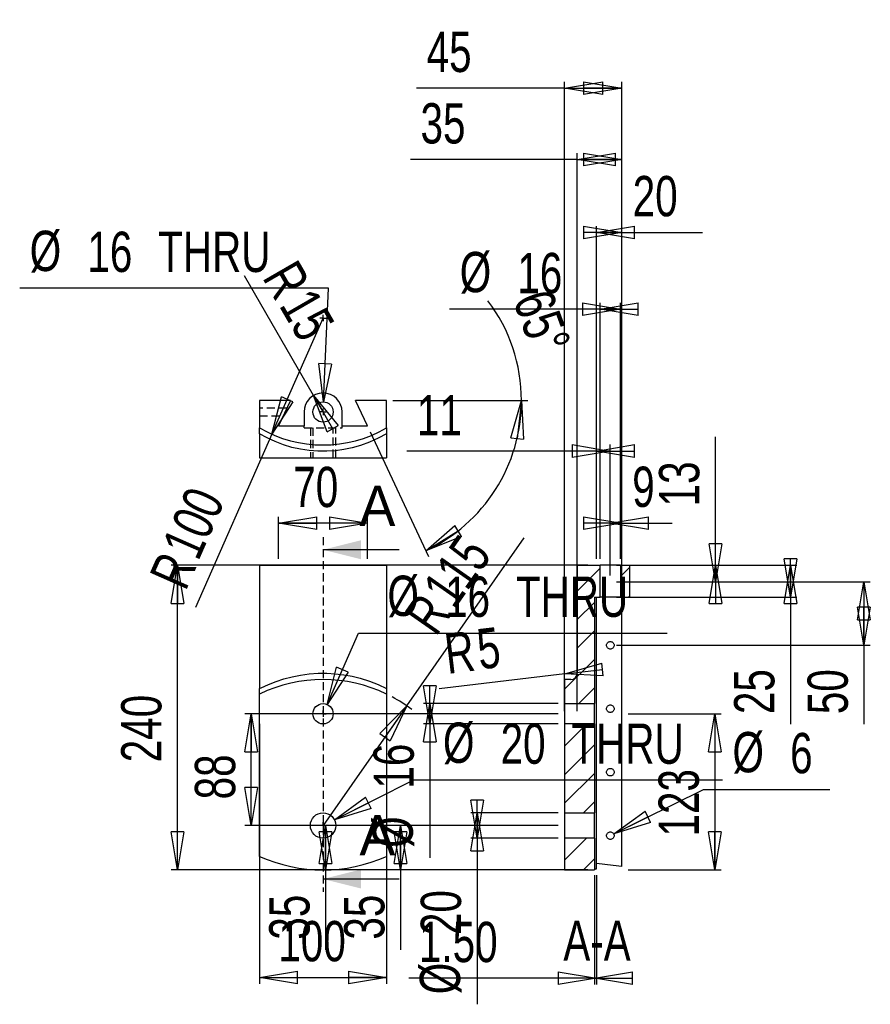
# Model space of a CAD drawing. Extents: x 26 to 160, y 7 to 162.
import ezdxf

# ---------------------------------------------------------------- set-up
doc = ezdxf.new("R2010")
doc.units = 0
doc.header["$PDSIZE"] = -1
doc.linetypes.add('HIDDEN', pattern=[1.905, 1.27, -0.635])
doc.layers.get('0').update_dxf_attribs({"linetype": 'CONTINUOUS'})
doc.layers.get('DEFPOINTS').update_dxf_attribs({"linetype": 'CONTINUOUS'})
doc.styles.add('SLDTEXTSTYLE0', font='txt', dxfattribs={"width": 0.75})
doc.dimstyles.new('SLDDIMSTYLE0', dxfattribs={"dimtxt": 6.35, "dimasz": 6, "dimexe": 1, "dimexo": 0.0625, "dimgap": 1.5875, "dimtad": 2, "dimlfac": 5, "dimzin": 12, "dimtxsty": 'STANDARD', "dimblk1": 'CLOSED', "dimblk2": 'CLOSED', "dimsah": 1, "dimcen": 0.09, "dimclrd": 7, "dimclre": 7, "dimclrt": 7, "dimazin": 3, "dimtfac": 1, "dimtdec": 4, "dimtofl": 0, "dimtmove": 0, "dimatfit": 3, "dimtolj": 1, "dimtzin": 12})
doc.dimstyles.new('SLDDIMSTYLE1', dxfattribs={"dimtxt": 6.35, "dimasz": 6, "dimexe": 1, "dimexo": 0.0625, "dimgap": 1.5875, "dimtad": 2, "dimlfac": 5, "dimzin": 12, "dimtxsty": 'STANDARD', "dimblk1": 'CLOSED', "dimblk2": 'CLOSED', "dimsah": 1, "dimcen": 0.09, "dimclrd": 7, "dimclre": 7, "dimclrt": 7, "dimazin": 3, "dimtfac": 1, "dimtdec": 4, "dimtofl": 0, "dimtmove": 0, "dimatfit": 3, "dimtolj": 1, "dimtzin": 12})
doc.dimstyles.new('SLDDIMSTYLE2', dxfattribs={"dimtxt": 6.35, "dimasz": 6, "dimexe": 1, "dimexo": 0.0625, "dimgap": 1.5875, "dimtad": 2, "dimlfac": 5, "dimzin": 12, "dimtxsty": 'STANDARD', "dimblk1": 'CLOSED', "dimblk2": 'CLOSED', "dimsah": 1, "dimcen": 0.09, "dimclrd": 7, "dimclre": 7, "dimclrt": 7, "dimazin": 3, "dimtfac": 1, "dimtdec": 4, "dimtofl": 0, "dimtmove": 0, "dimatfit": 3, "dimtolj": 1, "dimtzin": 12})
doc.dimstyles.new('SLDDIMSTYLE3', dxfattribs={"dimtxt": 6.35, "dimasz": 6, "dimexe": 1, "dimexo": 0.0625, "dimgap": 1.5875, "dimtad": 2, "dimlfac": 5, "dimzin": 12, "dimtxsty": 'STANDARD', "dimblk1": 'CLOSED', "dimblk2": 'CLOSED', "dimsah": 1, "dimcen": 0.09, "dimclrd": 7, "dimclre": 7, "dimclrt": 7, "dimazin": 3, "dimtfac": 1, "dimtdec": 4, "dimtofl": 0, "dimtmove": 0, "dimatfit": 3, "dimtolj": 1, "dimtzin": 12})
doc.dimstyles.new('SLDDIMSTYLE4', dxfattribs={"dimtxt": 6.35, "dimasz": 6, "dimexe": 1, "dimexo": 0.0625, "dimgap": 1.5875, "dimtad": 2, "dimlfac": 5, "dimzin": 4, "dimtxsty": 'STANDARD', "dimblk1": 'CLOSED', "dimblk2": 'CLOSED', "dimsah": 1, "dimcen": 0.09, "dimclrd": 7, "dimclre": 7, "dimclrt": 7, "dimazin": 3, "dimtfac": 1, "dimtdec": 4, "dimtofl": 0, "dimtmove": 0, "dimatfit": 3, "dimtolj": 1, "dimtzin": 12})
doc.dimstyles.new('SLDDIMSTYLE5', dxfattribs={"dimtxt": 6.35, "dimasz": 6, "dimexe": 1, "dimexo": 0.0625, "dimgap": 1.5875, "dimtad": 2, "dimlfac": 5, "dimzin": 12, "dimtxsty": 'STANDARD', "dimblk1": 'CLOSED', "dimblk2": 'CLOSED', "dimsah": 1, "dimcen": 0.09, "dimclrd": 7, "dimclre": 7, "dimclrt": 7, "dimazin": 3, "dimtfac": 1, "dimtdec": 4, "dimtofl": 0, "dimtmove": 0, "dimatfit": 3, "dimtolj": 1, "dimtzin": 12})
doc.dimstyles.new('SLDDIMSTYLE6', dxfattribs={"dimtxt": 6.35, "dimasz": 6, "dimexe": 1, "dimexo": 0.0625, "dimgap": 1.5875, "dimtad": 2, "dimlfac": 5, "dimzin": 12, "dimtxsty": 'STANDARD', "dimblk1": 'CLOSED', "dimblk2": 'CLOSED', "dimsah": 1, "dimcen": 0.09, "dimclrd": 7, "dimclre": 7, "dimclrt": 7, "dimazin": 3, "dimtfac": 1, "dimtdec": 4, "dimtofl": 0, "dimtmove": 0, "dimatfit": 3, "dimtolj": 1, "dimtzin": 12})

# ---------------------------------------------------------------- blocks, each defined once
blk = doc.blocks.new('_CLOSED')
at = {"color": 0, "linetype": 'BYBLOCK'}
for p, q in [((-1, 0.166667), (0, 0)), ((-1, 0.166667), (-1, -0.166667)), ((0, 0), (-1, -0.166667)), ((0, 0), (-1, 0))]:
    blk.add_line(p, q, dxfattribs=at)
blk = doc.blocks.new('*D0')
at = {"color": 7, "linetype": 'CONTINUOUS'}
for p, q in [((64.25, 51.5), (64.25, 10.56)), ((84.25, 51.5), (84.25, 10.56)), ((64.25, 11.56), (84.25, 11.56))]:
    blk.add_line(p, q, dxfattribs=at)
at = {"layer": 'DEFPOINTS', "color": 7}
for p in [(64.25, 52.5), (84.25, 52.5)]:
    blk.add_point(p, dxfattribs=at)
at = {"xscale": 6, "yscale": 6}
for p, rotation in [((64.25, 11.56), 180), ((84.25, 11.56), 360)]:
    blk.add_blockref('_CLOSED', p, dxfattribs=dict(at, rotation=rotation))
at = {"color": 7, "insert": (67.21, 14.01), "char_height": 6.35, "attachment_point": 7, "style": 'SLDTEXTSTYLE0'}
blk.add_mtext('100', dxfattribs=at)
blk = doc.blocks.new('*D2')
at = {"color": 7, "linetype": 'CONTINUOUS'}
for q in [(105.95, 80.81), (74.25, 35.5)]:
    blk.add_line((87.43, 54.35), q, dxfattribs=at)
blk.add_arc((74.25, 35.5), 23, 52.5378, 61.739, dxfattribs=at)
at = {"layer": 'DEFPOINTS', "color": 7}
for p in [(87.43, 54.35), (74.25, 35.5)]:
    blk.add_point(p, dxfattribs=at)
at = {"xscale": 6, "yscale": 6, "rotation": 55.0273081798}
blk.add_blockref('_CLOSED', (87.43, 54.35), dxfattribs=at)
at = {"color": 7, "char_height": 6.35, "attachment_point": 7, "rotation": 55.0273, "style": 'SLDTEXTSTYLE0'}
for s, insert in [('115', (94.98, 69.36)), ('R', (92.04, 65.15))]:
    blk.add_mtext(s, dxfattribs=dict(at, insert=insert))
blk = doc.blocks.new('*D3')
at = {"color": 7, "linetype": 'CONTINUOUS'}
for p, q in [((67.25, 77.5), (67.25, 84.13)), ((81.25, 77.5), (81.25, 84.13)), ((81.25, 83.13), (67.25, 83.13))]:
    blk.add_line(p, q, dxfattribs=at)
at = {"layer": 'DEFPOINTS', "color": 7}
for p in [(67.25, 76.5), (81.25, 76.5)]:
    blk.add_point(p, dxfattribs=at)
at = {"xscale": 6, "yscale": 6}
for p, rotation in [((67.25, 83.13), 180), ((81.25, 83.13), 360)]:
    blk.add_blockref('_CLOSED', p, dxfattribs=dict(at, rotation=rotation))
at = {"color": 7, "insert": (69.56, 85.58), "char_height": 6.35, "attachment_point": 7, "style": 'SLDTEXTSTYLE0'}
blk.add_mtext('70', dxfattribs=at)
blk = doc.blocks.new('*D4')
at = {"color": 7, "linetype": 'CONTINUOUS'}
for p, q in [((74.89, 54.57), (79.82, 65.83)), ((79.82, 65.83), (128.46, 65.83))]:
    blk.add_line(p, q, dxfattribs=at)
at = {"layer": 'DEFPOINTS', "color": 7}
for p in [(74.89, 54.57), (73.61, 51.63)]:
    blk.add_point(p, dxfattribs=at)
at = {"xscale": 6, "yscale": 6, "rotation": 246.3848292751}
blk.add_blockref('_CLOSED', (74.89, 54.57), dxfattribs=at)
at = {"color": 7, "char_height": 6.35, "attachment_point": 7, "style": 'SLDTEXTSTYLE0'}
for s, insert in [('%%c', (84.4, 68.28)), ('16', (93.48, 68.28)), (' THRU', (102.87, 68.28))]:
    blk.add_mtext(s, dxfattribs=dict(at, insert=insert))
blk = doc.blocks.new('*D5')
at = {"color": 7, "linetype": 'CONTINUOUS'}
for p, q in [((76.04, 36.4), (88.56, 42.68)), ((88.56, 42.68), (137.21, 42.68))]:
    blk.add_line(p, q, dxfattribs=at)
at = {"layer": 'DEFPOINTS', "color": 7}
for p in [(76.04, 36.4), (72.46, 34.6)]:
    blk.add_point(p, dxfattribs=at)
at = {"xscale": 6, "yscale": 6, "rotation": 206.6546470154}
blk.add_blockref('_CLOSED', (76.04, 36.4), dxfattribs=at)
at = {"color": 7, "char_height": 6.35, "attachment_point": 7, "style": 'SLDTEXTSTYLE0'}
for s, insert in [('%%c', (93.15, 45.13)), ('20', (102.23, 45.13)), (' THRU', (111.62, 45.13))]:
    blk.add_mtext(s, dxfattribs=dict(at, insert=insert))
blk = doc.blocks.new('SW_CENTERMARK0')
at = {"color": 7, "linetype": 'CONTINUOUS'}
for q in [(73.75, 53.1), (74.25, 53.6), (74.25, 52.6), (74.75, 53.1)]:
    blk.add_line((74.25, 53.1), q, dxfattribs=at)
blk = doc.blocks.new('SW_CENTERMARK1')
at = {"color": 7, "linetype": 'CONTINUOUS'}
for q in [(74.25, 36), (73.75, 35.5), (74.25, 35), (74.75, 35.5)]:
    blk.add_line((74.25, 35.5), q, dxfattribs=at)
blk = doc.blocks.new('*D8')
at = {"color": 7, "linetype": 'CONTINUOUS'}
for q in [(74.25, 115.46), (54.15, 69.87)]:
    blk.add_line((66.18, 97.16), q, dxfattribs=at)
at = {"layer": 'DEFPOINTS', "color": 7}
for p in [(74.25, 115.46), (66.18, 97.16)]:
    blk.add_point(p, dxfattribs=at)
at = {"xscale": 6, "yscale": 6, "rotation": 246.208588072}
blk.add_blockref('_CLOSED', (66.18, 97.16), dxfattribs=at)
at = {"color": 7, "char_height": 6.35, "attachment_point": 7, "rotation": 66.2086, "style": 'SLDTEXTSTYLE0'}
for s, insert in [('100', (54.66, 77)), ('R', (52.59, 72.3))]:
    blk.add_mtext(s, dxfattribs=dict(at, insert=insert))
blk = doc.blocks.new('*D9')
at = {"color": 7, "linetype": 'CONTINUOUS'}
for p, q in [((85.25, 102.46), (106.51, 102.46)), ((81.67, 97.55), (90.85, 77.87))]:
    blk.add_line(p, q, dxfattribs=at)
for start, end in [(0, 37.0361), (295, 0)]:
    blk.add_arc((79.38, 102.46), 26.13, start, end, dxfattribs=at)
at = {"layer": 'DEFPOINTS', "color": 7}
for p in [(64.25, 102.46), (79.38, 102.46), (84.25, 102.46), (81.25, 98.46)]:
    blk.add_point(p, dxfattribs=at)
at = {"xscale": 6, "yscale": 6}
for p, rotation in [((105.51, 102.46), 83.5334327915), ((90.43, 78.78), 211.4665672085)]:
    blk.add_blockref('_CLOSED', p, dxfattribs=dict(at, rotation=rotation))
at = {"color": 7, "insert": (104.04, 118.26), "char_height": 6.35, "attachment_point": 7, "rotation": 290.0691, "style": 'SLDTEXTSTYLE0'}
blk.add_mtext('65%%d', dxfattribs=at)
blk = doc.blocks.new('*D10')
at = {"color": 7, "linetype": 'CONTINUOUS'}
for q in [(61.86, 122.11), (74.25, 100.66)]:
    blk.add_line((72.75, 103.25), q, dxfattribs=at)
at = {"layer": 'DEFPOINTS', "color": 7}
for p in [(72.75, 103.25), (74.25, 100.66)]:
    blk.add_point(p, dxfattribs=at)
at = {"xscale": 6, "yscale": 6, "rotation": 120}
blk.add_blockref('_CLOSED', (72.75, 103.25), dxfattribs=at)
at = {"color": 7, "char_height": 6.35, "attachment_point": 7, "rotation": 300, "style": 'SLDTEXTSTYLE0'}
for s, insert in [('R', (64.59, 121.86)), ('15', (67.16, 117.41))]:
    blk.add_mtext(s, dxfattribs=dict(at, insert=insert))
blk = doc.blocks.new('*D11')
at = {"color": 7, "linetype": 'CONTINUOUS'}
for p, q in [((75.1, 120.18), (26.46, 120.18)), ((74.32, 102.26), (75.1, 120.18))]:
    blk.add_line(p, q, dxfattribs=at)
at = {"layer": 'DEFPOINTS', "color": 7}
for p in [(74.32, 102.26), (74.18, 99.06)]:
    blk.add_point(p, dxfattribs=at)
at = {"xscale": 6, "yscale": 6, "rotation": 267.5041570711}
blk.add_blockref('_CLOSED', (74.32, 102.26), dxfattribs=at)
at = {"color": 7, "char_height": 6.35, "attachment_point": 7, "style": 'SLDTEXTSTYLE0'}
for s, insert in [('%%c', (28.04, 122.63)), ('16', (37.12, 122.63)), (' THRU', (46.51, 122.63))]:
    blk.add_mtext(s, dxfattribs=dict(at, insert=insert))
blk = doc.blocks.new('SW_CENTERMARK2')
at = {"color": 7, "linetype": 'CONTINUOUS'}
for q in [(73.75, 115.46), (74.25, 115.96), (74.25, 114.96), (74.75, 115.46)]:
    blk.add_line((74.25, 115.46), q, dxfattribs=at)
blk = doc.blocks.new('SW_CENTERMARK3')
at = {"color": 7, "linetype": 'CONTINUOUS'}
for q in [(74.25, 101.16), (73.75, 100.66), (74.25, 100.16), (74.75, 100.66)]:
    blk.add_line((74.25, 100.66), q, dxfattribs=at)
blk = doc.blocks.new('*D14')
at = {"color": 7, "linetype": 'CONTINUOUS'}
for p, q in [((114.31, 53.5), (114.31, 141.43)), ((121.31, 53.5), (121.31, 141.43)), ((114.31, 140.43), (88.03, 140.43)), ((114.31, 140.43), (121.31, 140.43))]:
    blk.add_line(p, q, dxfattribs=at)
at = {"layer": 'DEFPOINTS', "color": 7}
for p in [(114.31, 52.5), (121.31, 52.5)]:
    blk.add_point(p, dxfattribs=at)
at = {"xscale": 6, "yscale": 6}
for p, rotation in [((114.31, 140.43), 180), ((121.31, 140.43), 360)]:
    blk.add_blockref('_CLOSED', p, dxfattribs=dict(at, rotation=rotation))
at = {"color": 7, "insert": (89.61, 142.88), "char_height": 6.35, "attachment_point": 7, "style": 'SLDTEXTSTYLE0'}
blk.add_mtext('35', dxfattribs=at)
blk = doc.blocks.new('*D15')
at = {"color": 7, "linetype": 'CONTINUOUS'}
for p, q in [((115.99, 76.5), (50.33, 76.5)), ((51.33, 28.5), (51.33, 76.5)), ((115.99, 28.5), (50.33, 28.5))]:
    blk.add_line(p, q, dxfattribs=at)
at = {"layer": 'DEFPOINTS', "color": 7}
for p in [(116.99, 76.5), (116.99, 28.5)]:
    blk.add_point(p, dxfattribs=at)
at = {"xscale": 6, "yscale": 6}
for p, rotation in [((51.33, 76.5), 90), ((51.33, 28.5), 270)]:
    blk.add_blockref('_CLOSED', p, dxfattribs=dict(at, rotation=rotation))
at = {"color": 7, "insert": (48.88, 45.46), "char_height": 6.35, "attachment_point": 7, "rotation": 90, "style": 'SLDTEXTSTYLE0'}
blk.add_mtext('240', dxfattribs=at)
blk = doc.blocks.new('*D16')
at = {"color": 7, "linetype": 'CONTINUOUS'}
for p, q in [((122.31, 53.1), (137, 53.1)), ((136, 53.1), (136, 28.5)), ((122.31, 28.5), (137, 28.5))]:
    blk.add_line(p, q, dxfattribs=at)
at = {"layer": 'DEFPOINTS', "color": 7}
for p in [(121.31, 53.1), (121.31, 28.5)]:
    blk.add_point(p, dxfattribs=at)
at = {"xscale": 6, "yscale": 6}
for p, rotation in [((136, 53.1), 90), ((136, 28.5), 270)]:
    blk.add_blockref('_CLOSED', p, dxfattribs=dict(at, rotation=rotation))
at = {"color": 7, "insert": (133.55, 33.76), "char_height": 6.35, "attachment_point": 7, "rotation": 90, "style": 'SLDTEXTSTYLE0'}
blk.add_mtext('123', dxfattribs=at)
blk = doc.blocks.new('*D17')
at = {"color": 7, "linetype": 'CONTINUOUS'}
for p, q in [((112.31, 53.5), (112.31, 152.69)), ((121.31, 53.5), (121.31, 152.69)), ((112.31, 151.69), (88.99, 151.69)), ((112.31, 151.69), (121.31, 151.69))]:
    blk.add_line(p, q, dxfattribs=at)
at = {"layer": 'DEFPOINTS', "color": 7}
for p in [(112.31, 52.5), (121.31, 52.5)]:
    blk.add_point(p, dxfattribs=at)
at = {"xscale": 6, "yscale": 6}
for p, rotation in [((112.31, 151.69), 180), ((121.31, 151.69), 360)]:
    blk.add_blockref('_CLOSED', p, dxfattribs=dict(at, rotation=rotation))
at = {"color": 7, "insert": (90.57, 154.14), "char_height": 6.35, "attachment_point": 7, "style": 'SLDTEXTSTYLE0'}
blk.add_mtext('45', dxfattribs=at)
blk = doc.blocks.new('*D18')
at = {"color": 7, "linetype": 'CONTINUOUS'}
for p, q in [((111.31, 35.5), (73.66, 35.5)), ((74.66, 35.5), (74.66, 28.5)), ((111.31, 28.5), (73.66, 28.5)), ((74.66, 28.5), (74.66, 15.92))]:
    blk.add_line(p, q, dxfattribs=at)
at = {"layer": 'DEFPOINTS', "color": 7}
for p in [(112.31, 35.5), (112.31, 28.5)]:
    blk.add_point(p, dxfattribs=at)
at = {"xscale": 6, "yscale": 6}
for p, rotation in [((74.66, 35.5), 90), ((74.66, 28.5), 270)]:
    blk.add_blockref('_CLOSED', p, dxfattribs=dict(at, rotation=rotation))
at = {"color": 7, "insert": (72.21, 17.51), "char_height": 6.35, "attachment_point": 7, "rotation": 90, "style": 'SLDTEXTSTYLE0'}
blk.add_mtext('35', dxfattribs=at)
blk = doc.blocks.new('*D19')
at = {"color": 7, "linetype": 'CONTINUOUS'}
for p, q in [((117.31, 77.5), (117.31, 129.96)), ((117.31, 128.96), (121.31, 128.96)), ((121.31, 77.5), (121.31, 129.96)), ((121.31, 128.96), (134.02, 128.96))]:
    blk.add_line(p, q, dxfattribs=at)
at = {"layer": 'DEFPOINTS', "color": 7}
for p in [(117.31, 76.5), (121.31, 76.5)]:
    blk.add_point(p, dxfattribs=at)
at = {"xscale": 6, "yscale": 6}
for p, rotation in [((121.31, 128.96), 360), ((117.31, 128.96), 180)]:
    blk.add_blockref('_CLOSED', p, dxfattribs=dict(at, rotation=rotation))
at = {"color": 7, "insert": (123.04, 131.41), "char_height": 6.35, "attachment_point": 7, "style": 'SLDTEXTSTYLE0'}
blk.add_mtext('20', dxfattribs=at)
blk = doc.blocks.new('*D20')
at = {"color": 7, "linetype": 'CONTINUOUS'}
for p, q in [((117.31, 77.5), (117.31, 95.51)), ((119.51, 77.5), (119.51, 95.51)), ((117.31, 94.51), (87.45, 94.51)), ((119.51, 94.51), (117.31, 94.51))]:
    blk.add_line(p, q, dxfattribs=at)
at = {"layer": 'DEFPOINTS', "color": 7}
for p in [(117.31, 76.5), (119.51, 76.5)]:
    blk.add_point(p, dxfattribs=at)
at = {"xscale": 6, "yscale": 6}
for p, rotation in [((119.51, 94.51), 360), ((117.31, 94.51), 180)]:
    blk.add_blockref('_CLOSED', p, dxfattribs=dict(at, rotation=rotation))
at = {"color": 7, "insert": (89.04, 96.96), "char_height": 6.35, "attachment_point": 7, "style": 'SLDTEXTSTYLE0'}
blk.add_mtext('11', dxfattribs=at)
blk = doc.blocks.new('*D21')
at = {"color": 7, "linetype": 'CONTINUOUS'}
for p, q in [((120.51, 76.5), (148.9, 76.5)), ((147.9, 76.5), (147.9, 71.5)), ((120.51, 71.5), (148.9, 71.5)), ((147.9, 71.5), (147.9, 51.46))]:
    blk.add_line(p, q, dxfattribs=at)
at = {"layer": 'DEFPOINTS', "color": 7}
for p in [(119.51, 76.5), (119.51, 71.5)]:
    blk.add_point(p, dxfattribs=at)
at = {"xscale": 6, "yscale": 6}
for p, rotation in [((147.9, 71.5), 270), ((147.9, 76.5), 90)]:
    blk.add_blockref('_CLOSED', p, dxfattribs=dict(at, rotation=rotation))
at = {"color": 7, "insert": (145.45, 53.05), "char_height": 6.35, "attachment_point": 7, "rotation": 90, "style": 'SLDTEXTSTYLE0'}
blk.add_mtext('25', dxfattribs=at)
blk = doc.blocks.new('*D22')
at = {"color": 7, "linetype": 'CONTINUOUS'}
for p, q in [((117.01, 27.68), (117.01, 10.43)), ((117.31, 27.68), (117.31, 10.43)), ((117.01, 11.43), (87.78, 11.43)), ((117.31, 11.43), (117.01, 11.43))]:
    blk.add_line(p, q, dxfattribs=at)
at = {"layer": 'DEFPOINTS', "color": 7}
for p in [(117.01, 28.68), (117.31, 28.68)]:
    blk.add_point(p, dxfattribs=at)
at = {"xscale": 6, "yscale": 6}
for p, rotation in [((117.31, 11.43), 360), ((117.01, 11.43), 180)]:
    blk.add_blockref('_CLOSED', p, dxfattribs=dict(at, rotation=rotation))
at = {"color": 7, "insert": (89.36, 13.88), "char_height": 6.35, "attachment_point": 7, "style": 'SLDTEXTSTYLE0'}
blk.add_mtext('1.50', dxfattribs=at)
blk = doc.blocks.new('*D23')
at = {"color": 7, "linetype": 'CONTINUOUS'}
for p, q in [((117.91, 116.84), (94.2, 116.84)), ((117.91, 77.5), (117.91, 117.84)), ((117.91, 116.84), (121.11, 116.84)), ((121.11, 77.5), (121.11, 117.84))]:
    blk.add_line(p, q, dxfattribs=at)
at = {"layer": 'DEFPOINTS', "color": 7}
for p in [(117.91, 76.5), (121.11, 76.5)]:
    blk.add_point(p, dxfattribs=at)
at = {"xscale": 6, "yscale": 6}
for p, rotation in [((121.11, 116.84), 360), ((117.91, 116.84), 180)]:
    blk.add_blockref('_CLOSED', p, dxfattribs=dict(at, rotation=rotation))
at = {"color": 7, "char_height": 6.35, "attachment_point": 7, "style": 'SLDTEXTSTYLE0'}
for s, insert in [('%%c', (95.79, 119.29)), ('16', (104.86, 119.29))]:
    blk.add_mtext(s, dxfattribs=dict(at, insert=insert))
blk = doc.blocks.new('*D24')
at = {"color": 7, "linetype": 'CONTINUOUS'}
for p, q in [((111.31, 35.5), (85.46, 35.5)), ((86.46, 35.5), (86.46, 28.5)), ((111.31, 28.5), (85.46, 28.5)), ((86.46, 28.5), (86.46, 15.92))]:
    blk.add_line(p, q, dxfattribs=at)
at = {"layer": 'DEFPOINTS', "color": 7}
for p in [(112.31, 35.5), (112.31, 28.5)]:
    blk.add_point(p, dxfattribs=at)
at = {"xscale": 6, "yscale": 6}
for p, rotation in [((86.46, 35.5), 90), ((86.46, 28.5), 270)]:
    blk.add_blockref('_CLOSED', p, dxfattribs=dict(at, rotation=rotation))
at = {"color": 7, "insert": (84.01, 17.51), "char_height": 6.35, "attachment_point": 7, "rotation": 90, "style": 'SLDTEXTSTYLE0'}
blk.add_mtext('35', dxfattribs=at)
blk = doc.blocks.new('*D25')
at = {"color": 7, "linetype": 'CONTINUOUS'}
for p, q in [((111.31, 53.1), (61.95, 53.1)), ((62.95, 35.5), (62.95, 53.1)), ((111.31, 35.5), (61.95, 35.5))]:
    blk.add_line(p, q, dxfattribs=at)
at = {"layer": 'DEFPOINTS', "color": 7}
for p in [(112.31, 53.1), (112.31, 35.5)]:
    blk.add_point(p, dxfattribs=at)
at = {"xscale": 6, "yscale": 6}
for p, rotation in [((62.95, 53.1), 90), ((62.95, 35.5), 270)]:
    blk.add_blockref('_CLOSED', p, dxfattribs=dict(at, rotation=rotation))
at = {"color": 7, "insert": (60.5, 39.61), "char_height": 6.35, "attachment_point": 7, "rotation": 90, "style": 'SLDTEXTSTYLE0'}
blk.add_mtext('88', dxfattribs=at)
blk = doc.blocks.new('*D26')
at = {"color": 7, "linetype": 'CONTINUOUS'}
for p, q in [((111.31, 54.7), (90.09, 54.7)), ((91.09, 54.7), (91.09, 51.5)), ((111.31, 51.5), (90.09, 51.5)), ((91.09, 51.5), (91.09, 30.41))]:
    blk.add_line(p, q, dxfattribs=at)
at = {"layer": 'DEFPOINTS', "color": 7}
for p in [(112.31, 54.7), (112.31, 51.5)]:
    blk.add_point(p, dxfattribs=at)
at = {"xscale": 6, "yscale": 6}
for p, rotation in [((91.09, 51.5), 270), ((91.09, 54.7), 90)]:
    blk.add_blockref('_CLOSED', p, dxfattribs=dict(at, rotation=rotation))
at = {"color": 7, "char_height": 6.35, "attachment_point": 7, "rotation": 90, "style": 'SLDTEXTSTYLE0'}
for s, insert in [('16', (88.64, 41.31)), ('%%c', (88.64, 31.99))]:
    blk.add_mtext(s, dxfattribs=dict(at, insert=insert))
blk = doc.blocks.new('*D27')
at = {"color": 7, "linetype": 'CONTINUOUS'}
for p, q in [((111.31, 37.5), (97.53, 37.5)), ((98.53, 37.5), (98.53, 33.5)), ((111.31, 33.5), (97.53, 33.5)), ((98.53, 33.5), (98.53, 7.32))]:
    blk.add_line(p, q, dxfattribs=at)
at = {"layer": 'DEFPOINTS', "color": 7}
for p in [(112.31, 37.5), (112.31, 33.5)]:
    blk.add_point(p, dxfattribs=at)
at = {"xscale": 6, "yscale": 6}
for p, rotation in [((98.53, 33.5), 270), ((98.53, 37.5), 90)]:
    blk.add_blockref('_CLOSED', p, dxfattribs=dict(at, rotation=rotation))
at = {"color": 7, "char_height": 6.35, "attachment_point": 7, "rotation": 90, "style": 'SLDTEXTSTYLE0'}
for s, insert in [('20', (96.08, 18.23)), ('%%c', (96.08, 8.91))]:
    blk.add_mtext(s, dxfattribs=dict(at, insert=insert))
blk = doc.blocks.new('*D28')
at = {"color": 7, "linetype": 'CONTINUOUS'}
for p, q in [((119.51, 74.9), (119.51, 84.16)), ((121.31, 77.5), (121.31, 84.16)), ((119.51, 83.16), (121.31, 83.16)), ((121.31, 83.16), (129.25, 83.16))]:
    blk.add_line(p, q, dxfattribs=at)
at = {"layer": 'DEFPOINTS', "color": 7}
for p in [(121.31, 76.5), (119.51, 73.9)]:
    blk.add_point(p, dxfattribs=at)
at = {"xscale": 6, "yscale": 6}
blk.add_blockref('_CLOSED', (121.31, 83.16), dxfattribs=at)
at = {"xscale": 6, "yscale": 6, "rotation": 180}
blk.add_blockref('_CLOSED', (119.51, 83.16), dxfattribs=at)
at = {"color": 7, "insert": (122.96, 85.61), "char_height": 6.35, "attachment_point": 7, "style": 'SLDTEXTSTYLE0'}
blk.add_mtext('9', dxfattribs=at)
blk = doc.blocks.new('*D29')
at = {"color": 7, "linetype": 'CONTINUOUS'}
for p, q in [((136.07, 76.5), (136.07, 96.76)), ((122.31, 76.5), (137.07, 76.5)), ((136.07, 73.9), (136.07, 76.5)), ((120.51, 73.9), (137.07, 73.9))]:
    blk.add_line(p, q, dxfattribs=at)
at = {"layer": 'DEFPOINTS', "color": 7}
for p in [(121.31, 76.5), (119.51, 73.9)]:
    blk.add_point(p, dxfattribs=at)
at = {"xscale": 6, "yscale": 6}
for p, rotation in [((136.07, 73.9), 270), ((136.07, 76.5), 90)]:
    blk.add_blockref('_CLOSED', p, dxfattribs=dict(at, rotation=rotation))
at = {"color": 7, "insert": (133.62, 85.78), "char_height": 6.35, "attachment_point": 7, "rotation": 90, "style": 'SLDTEXTSTYLE0'}
blk.add_mtext('13', dxfattribs=at)
blk = doc.blocks.new('*D30')
at = {"color": 7, "linetype": 'CONTINUOUS'}
for p, q in [((120.51, 73.9), (160.47, 73.9)), ((159.47, 73.9), (159.47, 63.9)), ((120.51, 63.9), (160.47, 63.9)), ((159.47, 63.9), (159.47, 51.45))]:
    blk.add_line(p, q, dxfattribs=at)
at = {"layer": 'DEFPOINTS', "color": 7}
for p in [(119.51, 73.9), (119.51, 63.9)]:
    blk.add_point(p, dxfattribs=at)
at = {"xscale": 6, "yscale": 6}
for p, rotation in [((159.47, 73.9), 90), ((159.47, 63.9), 270)]:
    blk.add_blockref('_CLOSED', p, dxfattribs=dict(at, rotation=rotation))
at = {"color": 7, "insert": (157.02, 53.04), "char_height": 6.35, "attachment_point": 7, "rotation": 90, "style": 'SLDTEXTSTYLE0'}
blk.add_mtext('50', dxfattribs=at)
blk = doc.blocks.new('*D31')
at = {"color": 7, "linetype": 'CONTINUOUS'}
for q in [(92.55, 57.01), (113.31, 59.5)]:
    blk.add_line((112.32, 59.38), q, dxfattribs=at)
at = {"layer": 'DEFPOINTS', "color": 7}
for p in [(112.32, 59.38), (113.31, 59.5)]:
    blk.add_point(p, dxfattribs=at)
at = {"xscale": 6, "yscale": 6, "rotation": 186.8329172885}
blk.add_blockref('_CLOSED', (112.32, 59.38), dxfattribs=at)
at = {"color": 7, "char_height": 6.35, "attachment_point": 7, "rotation": 6.8329, "style": 'SLDTEXTSTYLE0'}
for s, insert in [('5', (98.96, 59.99)), ('R', (93.86, 59.38))]:
    blk.add_mtext(s, dxfattribs=dict(at, insert=insert))
blk = doc.blocks.new('*D32')
at = {"color": 7, "linetype": 'CONTINUOUS'}
for p, q in [((120.05, 34.17), (134.17, 41.19)), ((134.17, 41.19), (154.12, 41.19))]:
    blk.add_line(p, q, dxfattribs=at)
at = {"layer": 'DEFPOINTS', "color": 7}
for p in [(120.05, 34.17), (118.98, 33.63)]:
    blk.add_point(p, dxfattribs=at)
at = {"xscale": 6, "yscale": 6, "rotation": 206.4522259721}
blk.add_blockref('_CLOSED', (120.05, 34.17), dxfattribs=at)
at = {"color": 7, "char_height": 6.35, "attachment_point": 7, "style": 'SLDTEXTSTYLE0'}
for s, insert in [('%%c', (138.76, 43.64)), ('6', (147.84, 43.64))]:
    blk.add_mtext(s, dxfattribs=dict(at, insert=insert))

msp = doc.modelspace()

# ---------------------------------------------------------------- linework, layer by layer
at = {"color": 7, "linetype": 'CONTINUOUS'}
for p, q in [((64.25, 102.4569), (64.25, 98.1364)), ((69.1152, 102.4569), (64.25, 102.4569)), ((69.1152, 102.4569), (67.25, 98.4569)), ((84.25, 102.4569), (79.3848, 102.4569)), ((81.25, 98.4569), (79.3848, 102.4569)), ((84.25, 98.1364), (84.25, 102.4569)), ((71.25, 100.6569), (71.25, 98.4569)), ((77.25, 98.4569), (77.25, 100.6569)), ((64.25, 97.2329), (64.25, 98.1364)), ((67.25, 98.4569), (71.25, 98.4569)), ((77.25, 98.4569), (81.25, 98.4569)), ((84.25, 98.1364), (84.25, 97.2329)), ((64.25, 97.2329), (64.25, 93.4569)), ((84.25, 97.2329), (84.25, 93.4569)), ((64.25, 93.4569), (84.25, 93.4569)), ((86.25, 78.9538), (74.25, 78.9538)), ((64.25, 76.5), (84.25, 76.5)), ((64.25, 76.5), (64.25, 57.0812)), ((84.25, 76.5), (84.25, 57.0812)), ((114.314, 76.5), (114.314, 59.5)), ((114.314, 76.5), (117.914, 76.5)), ((117.914, 76.0408), (114.314, 72.4408)), ((117.914, 71.5), (117.914, 76.5)), ((121.114, 76.5), (117.914, 76.5)), ((121.114, 76.5), (121.114, 71.5)), ((121.114, 76.5), (122.514, 76.5)), ((122.514, 76.1506), (121.114, 74.7506)), ((122.514, 76.5), (122.514, 71.5)), ((117.014, 71.5), (117.014, 54.7)), ((117.014, 71.5), (117.914, 71.5)), ((117.314, 28.6836), (117.314, 71.5)), ((117.914, 71.5506), (117.8634, 71.5)), ((121.114, 71.5), (117.914, 71.5)), ((121.114, 71.5), (122.514, 71.5)), ((121.314, 29.0419), (121.314, 71.5)), ((122.514, 71.6605), (122.3535, 71.5)), ((117.014, 70.6506), (114.314, 67.9506)), ((117.014, 66.1605), (114.314, 63.4605)), ((117.014, 61.6704), (112.314, 56.9704)), ((112.314, 58.5), (112.314, 54.7)), ((113.314, 58.5), (112.314, 58.5)), ((64.25, 56.2123), (64.25, 57.0812)), ((64.25, 30.6242), (64.25, 56.2123)), ((84.25, 57.0812), (84.25, 56.2123)), ((84.25, 56.2123), (84.25, 30.6242)), ((117.014, 57.1803), (114.5338, 54.7)), ((112.314, 54.7), (117.014, 54.7)), ((112.314, 54.7), (112.314, 51.5)), ((117.014, 51.5), (117.014, 54.7)), ((115.8239, 51.5), (112.314, 47.9901)), ((117.014, 51.5), (112.314, 51.5)), ((112.314, 51.5), (112.314, 37.5)), ((117.014, 51.5), (117.014, 37.5)), ((117.014, 48.2), (112.314, 43.5)), ((117.014, 43.7099), (112.314, 39.0099)), ((117.014, 39.2197), (115.2943, 37.5)), ((112.314, 37.5), (117.014, 37.5)), ((112.314, 37.5), (112.314, 33.5)), ((117.014, 33.5), (117.014, 37.5)), ((115.7844, 33.5), (112.314, 30.0296)), ((117.014, 33.5), (112.314, 33.5)), ((112.314, 33.5), (112.314, 28.5)), ((117.014, 33.5), (117.014, 28.5)), ((117.014, 30.2395), (115.2745, 28.5)), ((112.314, 28.5), (117.014, 28.5)), ((117.014, 28.6836), (117.314, 28.6836)), ((86.25, 27.0657), (74.25, 27.0657))]:
    msp.add_line(p, q, dxfattribs=at)
at = {"color": 9, "linetype": 'HIDDEN'}
for p, q in [((68.5557, 101.2569), (64.25, 101.2569)), ((64.25, 100.0569), (67.9961, 100.0569)), ((71.25, 98.1569), (71.25, 98.4569)), ((71.25, 98.1569), (77.25, 98.1569)), ((72.25, 98.1569), (72.25, 93.4569)), ((72.65, 98.1569), (72.65, 93.4569)), ((75.85, 93.4569), (75.85, 98.1569)), ((76.25, 93.4569), (76.25, 98.1569)), ((77.25, 98.1569), (77.25, 98.4569))]:
    msp.add_line(p, q, dxfattribs=at)
at = {"color": 7, "linetype": 'HIDDEN'}
msp.add_line((74.25, 80.9538), (74.25, 25.0657), dxfattribs=at)
at = {"color": 7, "linetype": 'CONTINUOUS', "flags": 128}
for points in [[(84.25, 97.2329), (82.9503, 96.5212), (81.5759, 95.8982), (80.138, 95.3758), (78.8595, 95.0163), (77.5407, 94.7416), (76.1963, 94.5565), (74.8409, 94.466), (73.4507, 94.4748), (72.0616, 94.5838), (70.6908, 94.7893), (69.3551, 95.0875), (67.9999, 95.4961), (66.691, 95.996), (65.4378, 96.578), (64.25, 97.2329)], [(118.914, 63.9), (118.9231, 64.0042), (118.9502, 64.1052), (118.9944, 64.2), (119.0544, 64.2857), (119.1284, 64.3596), (119.214, 64.4196), (119.3088, 64.4638), (119.4098, 64.4909), (119.514, 64.5), (119.6182, 64.4909), (119.7192, 64.4638), (119.814, 64.4196), (119.8997, 64.3596), (119.9737, 64.2857), (120.0336, 64.2), (120.0778, 64.1052), (120.1049, 64.0042), (120.114, 63.9), (120.1049, 63.7958), (120.0778, 63.6948), (120.0336, 63.6), (119.9737, 63.5143), (119.8997, 63.4404), (119.814, 63.3804), (119.7192, 63.3362), (119.6182, 63.3091), (119.514, 63.3), (119.4098, 63.3091), (119.3088, 63.3362), (119.214, 63.3804), (119.1284, 63.4404), (119.0544, 63.5143), (118.9944, 63.6), (118.9502, 63.6948), (118.9231, 63.7958), (118.914, 63.9)], [(64.25, 57.0812), (64.52, 57.2169), (65.6574, 57.7389), (66.853, 58.2073), (68.0985, 58.6139), (69.3855, 58.9502), (70.7131, 59.2096), (72.0754, 59.3889), (73.4557, 59.4842), (74.8373, 59.4921), (76.184, 59.4129), (77.52, 59.2512), (78.8306, 59.0121), (80.1014, 58.7002), (81.5529, 58.2416), (82.9396, 57.6975), (84.25, 57.0812)], [(118.914, 53.9), (118.9231, 54.0042), (118.9502, 54.1052), (118.9944, 54.2), (119.0544, 54.2857), (119.1284, 54.3596), (119.214, 54.4196), (119.3088, 54.4638), (119.4098, 54.4909), (119.514, 54.5), (119.6182, 54.4909), (119.7192, 54.4638), (119.814, 54.4196), (119.8997, 54.3596), (119.9737, 54.2857), (120.0336, 54.2), (120.0778, 54.1052), (120.1049, 54.0042), (120.114, 53.9), (120.1049, 53.7958), (120.0778, 53.6948), (120.0336, 53.6), (119.9737, 53.5143), (119.8997, 53.4404), (119.814, 53.3804), (119.7192, 53.3362), (119.6182, 53.3091), (119.514, 53.3), (119.4098, 53.3091), (119.3088, 53.3362), (119.214, 53.3804), (119.1284, 53.4404), (119.0544, 53.5143), (118.9944, 53.6), (118.9502, 53.6948), (118.9231, 53.7958), (118.914, 53.9)], [(118.914, 43.9), (118.9231, 44.0042), (118.9502, 44.1052), (118.9944, 44.2), (119.0544, 44.2857), (119.1284, 44.3596), (119.214, 44.4196), (119.3088, 44.4638), (119.4098, 44.4909), (119.514, 44.5), (119.6182, 44.4909), (119.7192, 44.4638), (119.814, 44.4196), (119.8997, 44.3596), (119.9737, 44.2857), (120.0336, 44.2), (120.0778, 44.1052), (120.1049, 44.0042), (120.114, 43.9), (120.1049, 43.7958), (120.0778, 43.6948), (120.0336, 43.6), (119.9737, 43.5143), (119.8997, 43.4404), (119.814, 43.3804), (119.7192, 43.3362), (119.6182, 43.3091), (119.514, 43.3), (119.4098, 43.3091), (119.3088, 43.3362), (119.214, 43.3804), (119.1284, 43.4404), (119.0544, 43.5143), (118.9944, 43.6), (118.9502, 43.6948), (118.9231, 43.7958), (118.914, 43.9)], [(118.914, 33.9), (118.9231, 34.0042), (118.9502, 34.1052), (118.9944, 34.2), (119.0544, 34.2857), (119.1284, 34.3596), (119.214, 34.4196), (119.3088, 34.4638), (119.4098, 34.4909), (119.514, 34.5), (119.6182, 34.4909), (119.7192, 34.4638), (119.814, 34.4196), (119.8997, 34.3596), (119.9737, 34.2857), (120.0336, 34.2), (120.0778, 34.1052), (120.1049, 34.0042), (120.114, 33.9), (120.1049, 33.7958), (120.0778, 33.6948), (120.0336, 33.6), (119.9737, 33.5143), (119.8997, 33.4404), (119.814, 33.3804), (119.7192, 33.3362), (119.6182, 33.3091), (119.514, 33.3), (119.4098, 33.3091), (119.3088, 33.3362), (119.214, 33.3804), (119.1284, 33.4404), (119.0544, 33.5143), (118.9944, 33.6), (118.9502, 33.6948), (118.9231, 33.7958), (118.914, 33.9)], [(121.314, 29.0419), (119.972, 29.184), (118.6384, 29.3424), (117.314, 29.517)]]:
    msp.add_lwpolyline(points, dxfattribs=at)
at = {"color": 7, "linetype": 'CONTINUOUS'}
for centre, radius in [((74.25, 100.6569), 1.6), ((74.25, 53.1), 1.6), ((74.25, 35.5), 2)]:
    msp.add_circle(centre, radius, dxfattribs=at)
for centre, radius, start, end in [((74.25, 100.6569), 3, 0, 180), ((74.25, 115.4569), 20, 240, 300), ((113.314, 59.5), 1, 270, 0), ((74.25, 35.5), 23, 64.228538, 115.771462), ((74.25, 53.1), 24.6, 246.014586, 293.985414)]:
    msp.add_arc(centre, radius, start, end, dxfattribs=at)
for points in [[(74.25, 78.9538), (80.25, 77.4538), (80.25, 80.4538)], [(74.25, 27.0657), (80.25, 25.5657), (80.25, 28.5657)]]:
    msp.add_solid(points, dxfattribs=at)

# ---------------------------------------------------------------- block references
for name in ['SW_CENTERMARK2', 'SW_CENTERMARK3', 'SW_CENTERMARK0', 'SW_CENTERMARK1']:
    msp.add_blockref(name, (0, 0))

# ---------------------------------------------------------------- texts
at = {"color": 7, "char_height": 6.35, "attachment_point": 1}
for insert in [(79.9844, 89.0423), (79.9844, 37.1542)]:
    msp.add_mtext('A', dxfattribs=dict(at, insert=insert))
at = {"color": 7, "insert": (117.414, 20.525), "char_height": 6.35, "attachment_point": 2, "style": 'SLDTEXTSTYLE0'}
msp.add_mtext('A-A', dxfattribs=at)

# ---------------------------------------------------------------- dimensions: what is measured, and where the dimension line sits
at = {"color": 7}
for base, p1, p2, dimstyle, picture, middle in [((121.314, 151.6919), (112.314, 52.5), (121.314, 52.5), 'SLDDIMSTYLE0', '*D17', (95.2678, 151.6919)), ((121.314, 140.426), (114.314, 52.5), (121.314, 52.5), 'SLDDIMSTYLE0', '*D14', (94.3091, 140.426)), ((121.314, 128.9564), (117.314, 76.5), (121.314, 76.5), 'SLDDIMSTYLE0', '*D19', (127.7366, 128.9564)), ((117.314, 94.5113), (119.514, 76.5), (117.314, 76.5), 'SLDDIMSTYLE0', '*D20', (93.7338, 94.5113)), ((67.25, 83.1337), (81.25, 76.5), (67.25, 76.5), 'SLDDIMSTYLE0', '*D3', (74.25, 83.1337)), ((121.314, 83.1615), (119.514, 73.9), (121.314, 76.5), 'SLDDIMSTYLE0', '*D28', (125.3109, 83.1615)), ((84.25, 11.5632), (64.25, 52.5), (84.25, 52.5), 'SLDDIMSTYLE0', '*D0', (74.25, 11.5632)), ((117.014, 11.4343), (117.314, 28.6836), (117.014, 28.6836), 'SLDDIMSTYLE4', '*D22', (97.5766, 11.4343))]:
    dim = msp.add_linear_dim(base=base, p1=p1, p2=p2, dimstyle=dimstyle, dxfattribs=at)
    dim.commit()
    dim.dimension.update_dxf_attribs({"geometry": picture, "text_midpoint": middle, "dimtype": 160})
for p1, p2, picture, middle in [((74.1803, 99.0584), (74.3197, 102.2554), '*D11', (49.279, 125.2228)), ((73.6091, 51.634), (74.8909, 54.566), '*D4', (105.6394, 70.8785)), ((72.4625, 34.6028), (76.0375, 36.3972), '*D5', (114.3848, 47.7287))]:
    dim = msp.add_diameter_dim_2p(p1=p1, p2=p2, text='<> THRU', dimstyle='SLDDIMSTYLE2')
    dim.commit()
    dim.dimension.update_dxf_attribs({"geometry": picture, "text_midpoint": middle, "dimtype": 163})
dim = msp.add_linear_dim(base=(121.114, 116.8426), p1=(117.914, 76.5), p2=(121.114, 76.5), text='%%c<>', dimstyle='SLDDIMSTYLE5', dxfattribs=at)
dim.commit()
dim.dimension.update_dxf_attribs({"geometry": '*D23', "text_midpoint": (105.0193, 116.8426), "dimtype": 160})
for center, mpoint, picture, middle in [((74.25, 100.6569), (72.75, 103.255), '*D10', (65.9298, 115.068)), ((74.25, 115.4569), (66.1818, 97.1565), '*D8', (58.5413, 79.826)), ((74.25, 35.5), (87.4333, 54.3468), '*D2', (99.6898, 71.8687)), ((113.314, 59.5), (112.3211, 59.381), '*D31', (98.2364, 57.6933))]:
    dim = msp.add_radius_dim(center=center, mpoint=mpoint, dimstyle='SLDDIMSTYLE1')
    dim.commit()
    dim.dimension.update_dxf_attribs({"geometry": picture, "text_midpoint": middle, "dimtype": 164})
dim = msp.add_angular_dim_2l(base=(62.1574, 122.1009), line1=((79.3848, 102.4569), (81.25, 98.4569)), line2=((64.25, 102.4569), (84.25, 102.4569)), dimstyle='SLDDIMSTYLE3')
dim.commit()
dim.dimension.update_dxf_attribs({"geometry": '*D9', "text_midpoint": (57.3487, 116.4954), "dimtype": 162})
for base, p1, p2, picture, middle in [((136.0749, 76.5), (119.514, 73.9), (121.314, 76.5), '*D29', (136.0749, 90.4782)), ((51.3343, 76.5), (116.9935, 28.5), (116.9935, 76.5), '*D15', (51.3343, 52.5)), ((147.9035, 71.5), (119.514, 76.5), (119.514, 71.5), '*D21', (147.9035, 57.7424)), ((159.4724, 63.9), (119.514, 73.9), (119.514, 63.9), '*D30', (159.4724, 57.7352)), ((62.9521, 53.1), (112.314, 35.5), (112.314, 53.1), '*D25', (62.9521, 44.3)), ((135.9987, 28.5), (121.314, 53.1), (121.314, 28.5), '*D16', (135.9987, 40.8)), ((74.6611, 28.5), (112.314, 35.5), (112.314, 28.5), '*D18', (74.6611, 22.2063)), ((86.4571, 28.5), (112.314, 35.5), (112.314, 28.5), '*D24', (86.4571, 22.2063))]:
    dim = msp.add_linear_dim(base=base, p1=p1, p2=p2, angle=90, dimstyle='SLDDIMSTYLE0', dxfattribs=at)
    dim.commit()
    dim.dimension.update_dxf_attribs({"geometry": picture, "text_midpoint": middle, "dimtype": 160})
for base, p1, p2, picture, middle in [((91.0936, 51.5), (112.314, 54.7), (112.314, 51.5), '*D26', (91.0936, 41.3475)), ((98.5327, 33.5), (112.314, 37.5), (112.314, 33.5), '*D27', (98.5327, 18.263))]:
    dim = msp.add_linear_dim(base=base, p1=p1, p2=p2, angle=90, text='%%c<>', dimstyle='SLDDIMSTYLE5', dxfattribs=at)
    dim.commit()
    dim.dimension.update_dxf_attribs({"geometry": picture, "text_midpoint": middle, "dimtype": 160})
dim = msp.add_diameter_dim_2p(p1=(118.9768, 33.6327), p2=(120.0512, 34.1673), dimstyle='SLDDIMSTYLE6')
dim.commit()
dim.dimension.update_dxf_attribs({"geometry": '*D32', "text_midpoint": (145.6456, 46.2368), "dimtype": 163})

doc.saveas('drawing.dxf')
